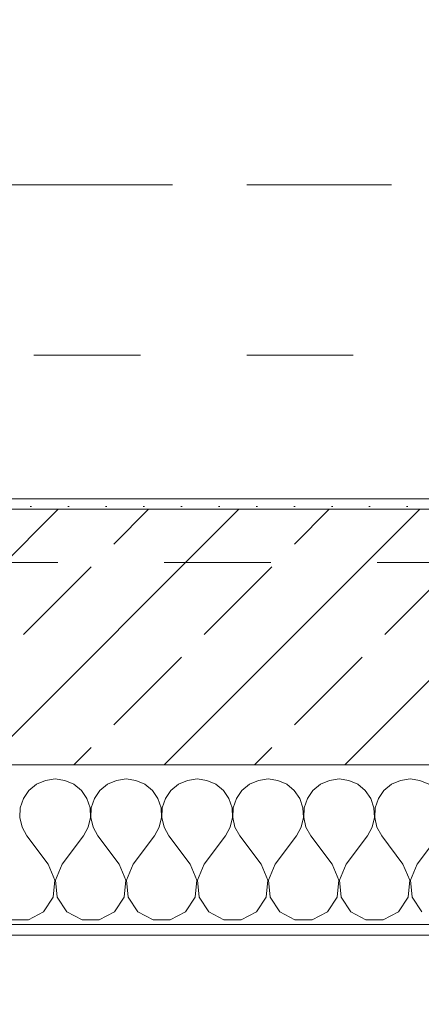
# Model space of a CAD drawing. Header units: metres. Extents: x -3.6 to 90.7, y -11.1 to 18.
# Tile 45 of 256: x 7.167 to 7.544, y -0.22 to 0.705. Entities that reach past the tile are written whole.
import ezdxf

# ---------------------------------------------------------------- set-up
doc = ezdxf.new("R2010")
doc.units = ezdxf.units.M
doc.header["$MEASUREMENT"] = 0
for name, pattern in [('Achse', [0.2, 0.1, -0.05, 0, -0.05]), ('Strichlinie doppelt', [0.546806, 0.264583, -0.105833, 0.070556, -0.105833]), ('Untersicht', [0.1, 0.075, -0.025])]:
    doc.linetypes.add(name, pattern=pattern)
for name, color, linetype in [('152 - Bemaßung_ Beschriftung.Ausbau', 7, 'Continuous'), ('451 - Universal.Achsen Raster', 7, 'Continuous'), ('603 - Struktur.Bodenplatte_ Decke Roh', 7, 'Continuous'), ('604 - Struktur.Wand Aussen', 7, 'Continuous'), ('608 - Struktur.Träger', 7, 'Continuous'), ('650 - Abdeckung.Fußboden Aufbau', 7, 'Continuous'), ('Neubau_653 - Abdeckung.TB Verkofferung', 7, 'Continuous')]:
    doc.layers.add(name, color=color, linetype=linetype)
doc.styles.add('ERSTELLTER_STIL_2', font='txt')
doc.dimstyles.new('ERSTELLTER_STIL__1', dxfattribs={"dimtxt": 0.1, "dimasz": 0.0532, "dimexe": 0.18, "dimexo": 0.0625, "dimgap": 0, "dimtad": 1, "dimzin": 0, "dimdsep": 46, "dimtxsty": 'ERSTELLTER_STIL_2', "dimblk": 'ARROWHEAD_2', "dimblk1": 'ARROWHEAD_2', "dimblk2": 'ARROWHEAD_2', "dimcen": 0.09, "dimse1": 1, "dimse2": 1, "dimclrd": 7, "dimclre": 7, "dimclrt": 7, "dimazin": 0, "dimtfac": 1, "dimtdec": 4, "dimtmove": 0, "dimatfit": 3, "dimfxl": 1, "dimtolj": 1, "dimtzin": 0, "dimarcsym": 0})
doc.dimstyles.new('ERSTELLTER_STIL__2', dxfattribs={"dimtxt": 0.1, "dimasz": 0.0532, "dimexe": 0.18, "dimexo": 0.0625, "dimgap": 0, "dimtad": 1, "dimzin": 0, "dimdsep": 46, "dimtxsty": 'ERSTELLTER_STIL_2', "dimblk": 'ARROWHEAD_2', "dimblk1": 'ARROWHEAD_2', "dimblk2": 'ARROWHEAD_2', "dimcen": 0.09, "dimse1": 1, "dimse2": 1, "dimclrd": 7, "dimclre": 7, "dimclrt": 7, "dimazin": 0, "dimtfac": 1, "dimtdec": 4, "dimtmove": 2, "dimatfit": 3, "dimfxl": 1, "dimtolj": 1, "dimtzin": 0, "dimarcsym": 0})
doc.dimstyles.new('ERSTELLTER_STIL__3', dxfattribs={"dimtxt": 0.1, "dimasz": 0.0532, "dimexe": 0.18, "dimexo": 0.0625, "dimgap": 0, "dimtad": 1, "dimtih": 1, "dimtoh": 1, "dimzin": 0, "dimdsep": 46, "dimtxsty": 'ERSTELLTER_STIL_2', "dimblk": 'ARROWHEAD_2', "dimblk1": 'ARROWHEAD_2', "dimblk2": 'ARROWHEAD_2', "dimcen": 0.09, "dimse1": 1, "dimse2": 1, "dimclrd": 7, "dimclre": 7, "dimclrt": 7, "dimazin": 0, "dimtfac": 1, "dimtdec": 4, "dimtmove": 0, "dimatfit": 3, "dimfxl": 1, "dimtolj": 1, "dimtzin": 0, "dimarcsym": 0})

# ---------------------------------------------------------------- blocks, each defined once
blk = doc.blocks.new('*X74')
at = {"layer": '604 - Struktur.Wand Aussen', "color": 7, "linetype": 'Continuous', "lineweight": 5}
for p, q in [((7.2, -0.00833), (7.19089, -0.0096)), ((7.20911, -0.0096), (7.2, -0.00833)), ((7.26667, -0.00833), (7.25756, -0.0096)), ((7.27578, -0.0096), (7.26667, -0.00833)), ((7.33333, -0.00833), (7.32422, -0.0096)), ((7.34244, -0.0096), (7.33333, -0.00833)), ((7.4, -0.00833), (7.39089, -0.0096)), ((7.40911, -0.0096), (7.4, -0.00833)), ((7.46667, -0.00833), (7.45756, -0.0096)), ((7.47578, -0.0096), (7.46667, -0.00833)), ((7.53333, -0.00833), (7.52422, -0.0096)), ((7.54244, -0.0096), (7.53333, -0.00833)), ((7.18248, -0.01331), (7.17539, -0.01918)), ((7.19089, -0.0096), (7.18248, -0.01331)), ((7.21752, -0.01331), (7.20911, -0.0096)), ((7.22461, -0.01918), (7.21752, -0.01331)), ((7.24914, -0.01331), (7.24206, -0.01918)), ((7.25756, -0.0096), (7.24914, -0.01331)), ((7.28419, -0.01331), (7.27578, -0.0096)), ((7.29127, -0.01918), (7.28419, -0.01331)), ((7.31581, -0.01331), (7.30873, -0.01918)), ((7.32422, -0.0096), (7.31581, -0.01331)), ((7.35086, -0.01331), (7.34244, -0.0096)), ((7.35794, -0.01918), (7.35086, -0.01331)), ((7.38248, -0.01331), (7.37539, -0.01918)), ((7.39089, -0.0096), (7.38248, -0.01331)), ((7.41752, -0.01331), (7.40911, -0.0096)), ((7.42461, -0.01918), (7.41752, -0.01331)), ((7.44914, -0.01331), (7.44206, -0.01918)), ((7.45756, -0.0096), (7.44914, -0.01331)), ((7.48419, -0.01331), (7.47578, -0.0096)), ((7.49127, -0.01918), (7.48419, -0.01331)), ((7.51581, -0.01331), (7.50873, -0.01918)), ((7.52422, -0.0096), (7.51581, -0.01331)), ((7.55086, -0.01331), (7.54244, -0.0096)), ((7.17019, -0.02676), (7.16725, -0.03547)), ((7.17539, -0.01918), (7.17019, -0.02676)), ((7.22981, -0.02676), (7.22461, -0.01918)), ((7.23275, -0.03547), (7.22981, -0.02676)), ((7.23685, -0.02676), (7.23391, -0.03547)), ((7.24206, -0.01918), (7.23685, -0.02676)), ((7.29648, -0.02676), (7.29127, -0.01918)), ((7.29942, -0.03547), (7.29648, -0.02676)), ((7.30352, -0.02676), (7.30058, -0.03547)), ((7.30873, -0.01918), (7.30352, -0.02676)), ((7.36315, -0.02676), (7.35794, -0.01918)), ((7.36609, -0.03547), (7.36315, -0.02676)), ((7.37019, -0.02676), (7.36725, -0.03547)), ((7.37539, -0.01918), (7.37019, -0.02676)), ((7.42981, -0.02676), (7.42461, -0.01918)), ((7.43275, -0.03547), (7.42981, -0.02676)), ((7.43685, -0.02676), (7.43391, -0.03547)), ((7.44206, -0.01918), (7.43685, -0.02676)), ((7.49648, -0.02676), (7.49127, -0.01918)), ((7.49942, -0.03547), (7.49648, -0.02676)), ((7.50352, -0.02676), (7.50058, -0.03547)), ((7.50873, -0.01918), (7.50352, -0.02676)), ((7.16725, -0.03547), (7.1668, -0.04466)), ((7.2332, -0.04466), (7.23275, -0.03547)), ((7.23391, -0.03547), (7.23347, -0.04466)), ((7.29987, -0.04466), (7.29942, -0.03547)), ((7.30058, -0.03547), (7.30013, -0.04466)), ((7.36653, -0.04466), (7.36609, -0.03547)), ((7.36725, -0.03547), (7.3668, -0.04466)), ((7.4332, -0.04466), (7.43275, -0.03547)), ((7.43391, -0.03547), (7.43347, -0.04466)), ((7.49987, -0.04466), (7.49942, -0.03547)), ((7.50058, -0.03547), (7.50013, -0.04466)), ((7.1668, -0.04466), (7.16888, -0.05362)), ((7.23112, -0.05362), (7.2332, -0.04466)), ((7.23347, -0.04466), (7.23555, -0.05362)), ((7.29778, -0.05362), (7.29987, -0.04466)), ((7.30013, -0.04466), (7.30222, -0.05362)), ((7.36445, -0.05362), (7.36653, -0.04466)), ((7.3668, -0.04466), (7.36888, -0.05362)), ((7.43112, -0.05362), (7.4332, -0.04466)), ((7.43347, -0.04466), (7.43555, -0.05362)), ((7.49778, -0.05362), (7.49987, -0.04466)), ((7.50013, -0.04466), (7.50222, -0.05362)), ((7.16888, -0.05362), (7.17333, -0.06167)), ((7.22667, -0.06167), (7.23112, -0.05362)), ((7.23555, -0.05362), (7.24, -0.06167)), ((7.29333, -0.06167), (7.29778, -0.05362)), ((7.30222, -0.05362), (7.30667, -0.06167)), ((7.36, -0.06167), (7.36445, -0.05362)), ((7.36888, -0.05362), (7.37333, -0.06167)), ((7.42667, -0.06167), (7.43112, -0.05362)), ((7.43555, -0.05362), (7.44, -0.06167)), ((7.49333, -0.06167), (7.49778, -0.05362)), ((7.50222, -0.05362), (7.50667, -0.06167)), ((7.19333, -0.08833), (7.17333, -0.06167)), ((7.20667, -0.08833), (7.22667, -0.06167)), ((7.26, -0.08833), (7.24, -0.06167)), ((7.27333, -0.08833), (7.29333, -0.06167)), ((7.32667, -0.08833), (7.30667, -0.06167)), ((7.34, -0.08833), (7.36, -0.06167)), ((7.39333, -0.08833), (7.37333, -0.06167)), ((7.40667, -0.08833), (7.42667, -0.06167)), ((7.46, -0.08833), (7.44, -0.06167)), ((7.47333, -0.08833), (7.49333, -0.06167)), ((7.52667, -0.08833), (7.50667, -0.06167)), ((7.54, -0.08833), (7.56, -0.06167)), ((7.19962, -0.1033), (7.19333, -0.08833)), ((7.20667, -0.08833), (7.20038, -0.1033)), ((7.26629, -0.1033), (7.26, -0.08833)), ((7.27333, -0.08833), (7.26705, -0.1033)), ((7.33295, -0.1033), (7.32667, -0.08833)), ((7.34, -0.08833), (7.33371, -0.1033)), ((7.39962, -0.1033), (7.39333, -0.08833)), ((7.40667, -0.08833), (7.40038, -0.1033)), ((7.46629, -0.1033), (7.46, -0.08833)), ((7.47333, -0.08833), (7.46705, -0.1033)), ((7.53295, -0.1033), (7.52667, -0.08833)), ((7.54, -0.08833), (7.53371, -0.1033)), ((7.19808, -0.11947), (7.19962, -0.1033)), ((7.20038, -0.1033), (7.20192, -0.11947)), ((7.26475, -0.11947), (7.26629, -0.1033)), ((7.26705, -0.1033), (7.26858, -0.11947)), ((7.33142, -0.11947), (7.33295, -0.1033)), ((7.33371, -0.1033), (7.33525, -0.11947)), ((7.39808, -0.11947), (7.39962, -0.1033)), ((7.40038, -0.1033), (7.40192, -0.11947)), ((7.46475, -0.11947), (7.46629, -0.1033)), ((7.46705, -0.1033), (7.46858, -0.11947)), ((7.53142, -0.11947), (7.53295, -0.1033)), ((7.53371, -0.1033), (7.53525, -0.11947)), ((7.1891, -0.13299), (7.19808, -0.11947)), ((7.20192, -0.11947), (7.2109, -0.13299)), ((7.25576, -0.13299), (7.26475, -0.11947)), ((7.26858, -0.11947), (7.27757, -0.13299)), ((7.32243, -0.13299), (7.33142, -0.11947)), ((7.33525, -0.11947), (7.34424, -0.13299)), ((7.3891, -0.13299), (7.39808, -0.11947)), ((7.40192, -0.11947), (7.4109, -0.13299)), ((7.45576, -0.13299), (7.46475, -0.11947)), ((7.46858, -0.11947), (7.47757, -0.13299)), ((7.52243, -0.13299), (7.53142, -0.11947)), ((7.53525, -0.11947), (7.54424, -0.13299)), ((7.17479, -0.14066), (7.1891, -0.13299)), ((7.2109, -0.13299), (7.22521, -0.14066)), ((7.24145, -0.14066), (7.25576, -0.13299)), ((7.27757, -0.13299), (7.29188, -0.14066)), ((7.30812, -0.14066), (7.32243, -0.13299)), ((7.34424, -0.13299), (7.35855, -0.14066)), ((7.37479, -0.14066), (7.3891, -0.13299)), ((7.4109, -0.13299), (7.42521, -0.14066)), ((7.44145, -0.14066), (7.45576, -0.13299)), ((7.47757, -0.13299), (7.49188, -0.14066)), ((7.50812, -0.14066), (7.52243, -0.13299)), ((7.15855, -0.14066), (7.17479, -0.14066)), ((7.22521, -0.14066), (7.24145, -0.14066)), ((7.29188, -0.14066), (7.30812, -0.14066)), ((7.35855, -0.14066), (7.37479, -0.14066)), ((7.42521, -0.14066), (7.44145, -0.14066)), ((7.49188, -0.14066), (7.50812, -0.14066))]:
    blk.add_line(p, q, dxfattribs=at)
blk = doc.blocks.new('*D352')
at = {"layer": '152 - Bemaßung_ Beschriftung.Ausbau', "color": 7, "linetype": 'Continuous', "lineweight": 5}
for p, q in [((-1.71, 0.02521), (-1.64, -0.01521)), ((-1.675, -0.145), (-1.675, 0.005)), ((-1.71, -0.12479), (-1.64, -0.16521)), ((-1.6225, -0.145), (-1.7275, -0.145)), ((-1.675, -0.17923), (-1.675, -0.145))]:
    blk.add_line(p, q, dxfattribs=at)
at = {"layer": '152 - Bemaßung_ Beschriftung.Ausbau', "color": 7, "lineweight": 5, "insert": (-1.68664, -0.14589), "char_height": 0.1, "attachment_point": 7, "rotation": 90, "style": 'ERSTELLTER_STIL_2'}
blk.add_mtext('\\A1;{\\pql;\\fArial|b0|i0|c0|p38;15}', dxfattribs=at)
blk = doc.blocks.new('ARROWHEAD_2')
at = {"color": 0, "linetype": 'Continuous', "lineweight": 0}
for p, q in [((-0.378, -0.655), (0.378, 0.655)), ((0, 0), (-1, 0))]:
    blk.add_line(p, q, dxfattribs=at)
blk = doc.blocks.new('*D353')
at = {"layer": '152 - Bemaßung_ Beschriftung.Ausbau', "color": 7, "linetype": 'Continuous', "lineweight": 5}
for p, q in [((-1.71, 0.02521), (-1.64, -0.01521)), ((-1.675, -0.145), (-1.675, 0.005))]:
    blk.add_line(p, q, dxfattribs=at)
blk = doc.blocks.new('*D362')
at = {"layer": '152 - Bemaßung_ Beschriftung.Ausbau', "color": 7, "linetype": 'Continuous', "lineweight": 5}
for p, q in [((-2.21, 0.02521), (-2.14, -0.01521)), ((-2.175, -0.145), (-2.175, 0.005)), ((-2.21, -0.12479), (-2.14, -0.16521)), ((-2.1225, -0.145), (-2.2275, -0.145)), ((-2.175, -0.17923), (-2.175, -0.145))]:
    blk.add_line(p, q, dxfattribs=at)
at = {"layer": '152 - Bemaßung_ Beschriftung.Ausbau', "color": 7, "lineweight": 5, "insert": (-2.1845, -0.14511), "char_height": 0.1, "attachment_point": 7, "rotation": 90, "style": 'ERSTELLTER_STIL_2'}
blk.add_mtext('\\A1;{\\pql;\\fArial|b0|i0|c0|p38;15}', dxfattribs=at)
blk = doc.blocks.new('*D363')
at = {"layer": '152 - Bemaßung_ Beschriftung.Ausbau', "color": 7, "linetype": 'Continuous', "lineweight": 5}
for p, q in [((-2.21, 0.27019), (-2.14, 0.22978)), ((-2.14, 0.22479), (-2.21, 0.26521)), ((-2.1225, 0.245), (-2.2275, 0.245)), ((-2.175, 0.005), (-2.175, 0.245)), ((-2.21, 0.02521), (-2.14, -0.01521)), ((-2.1225, 0.005), (-2.2275, 0.005)), ((-2.175, -0.145), (-2.175, 0.005))]:
    blk.add_line(p, q, dxfattribs=at)
at = {"layer": '152 - Bemaßung_ Beschriftung.Ausbau', "color": 7, "lineweight": 5, "insert": (-2.195, 0.04911), "char_height": 0.1, "attachment_point": 7, "rotation": 90, "style": 'ERSTELLTER_STIL_2'}
blk.add_mtext('\\A1;{\\pql;\\fArial|b0|i0|c0|p38;24}', dxfattribs=at)
blk = doc.blocks.new('*D381')
at = {"layer": '152 - Bemaßung_ Beschriftung.Ausbau', "color": 7, "linetype": 'Continuous', "lineweight": 5}
for p, q in [((7.12, -4.1125), (7.12, -4.0075)), ((8.32, -4.1125), (8.32, -4.0075)), ((7.14021, -4.025), (7.09979, -4.095)), ((8.34021, -4.025), (8.29979, -4.095)), ((4.72, -4.06), (7.12, -4.06)), ((7.12, -4.06), (8.32, -4.06)), ((8.32, -4.06), (10.72, -4.06))]:
    blk.add_line(p, q, dxfattribs=at)
at = {"layer": '152 - Bemaßung_ Beschriftung.Ausbau', "color": 7, "lineweight": 5, "insert": (7.58697, -4.04), "char_height": 0.1, "attachment_point": 7, "style": 'ERSTELLTER_STIL_2'}
blk.add_mtext('\\A1;{\\pql;\\fArial|b0|i0|c0|p38;1,20}', dxfattribs=at)
blk = doc.blocks.new('*D420')
at = {"layer": '152 - Bemaßung_ Beschriftung.Ausbau', "color": 7, "linetype": 'Continuous', "lineweight": 5}
for p, q in [((4.20997, -4.6125), (4.20997, -4.5075)), ((4.23018, -4.525), (4.18977, -4.595)), ((7.68021, -4.525), (7.63979, -4.595)), ((4.02497, -4.56), (4.20997, -4.56)), ((4.20997, -4.56), (7.66, -4.56))]:
    blk.add_line(p, q, dxfattribs=at)
at = {"layer": '152 - Bemaßung_ Beschriftung.Ausbau', "color": 7, "lineweight": 5, "char_height": 0.1, "attachment_point": 7, "style": 'ERSTELLTER_STIL_2'}
for s, insert in [('\\A1;{\\pql;\\fArial|b0|i0|c0|p38;3,45}', (5.72607, -4.54)), ('\\A1;{\\pql;\\fArial|b0|i0|c0|p38;15}', (7.488, -4.54))]:
    blk.add_mtext(s, dxfattribs=dict(at, insert=insert))
blk = doc.blocks.new('*D421')
at = {"layer": '152 - Bemaßung_ Beschriftung.Ausbau', "color": 7, "linetype": 'Continuous', "lineweight": 5}
for p, q in [((7.66, -4.6125), (7.66, -4.5075)), ((7.81, -4.6125), (7.81, -4.5075)), ((7.68021, -4.525), (7.63979, -4.595)), ((7.83021, -4.525), (7.78979, -4.595)), ((4.20997, -4.56), (7.66, -4.56)), ((7.66, -4.56), (7.81, -4.56))]:
    blk.add_line(p, q, dxfattribs=at)
blk = doc.blocks.new('*D459')
at = {"layer": '152 - Bemaßung_ Beschriftung.Ausbau', "color": 7, "linetype": 'Continuous', "lineweight": 5}
for p, q in [((4.27999, -5.1125), (4.27999, -5.0075)), ((7.57999, -5.1125), (7.57999, -5.0075)), ((4.3002, -5.025), (4.25978, -5.095)), ((7.6002, -5.025), (7.55978, -5.095)), ((3.97999, -5.06), (4.27999, -5.06)), ((4.27999, -5.06), (7.57999, -5.06)), ((7.57999, -5.06), (7.87999, -5.06))]:
    blk.add_line(p, q, dxfattribs=at)
at = {"layer": '152 - Bemaßung_ Beschriftung.Ausbau', "color": 7, "lineweight": 5, "insert": (5.79696, -5.04), "char_height": 0.1, "attachment_point": 7, "style": 'ERSTELLTER_STIL_2'}
blk.add_mtext('\\A1;{\\pql;\\fArial|b0|i0|c0|p38;3,30}', dxfattribs=at)
blk = doc.blocks.new('*D494')
at = {"layer": '152 - Bemaßung_ Beschriftung.Ausbau', "color": 7, "linetype": 'Continuous', "lineweight": 5}
for p, q in [((-0.165, -5.6125), (-0.165, -5.5075)), ((62.42503, -5.6125), (62.42503, -5.5075)), ((-0.14479, -5.525), (-0.18521, -5.595)), ((62.40482, -5.595), (62.44523, -5.525)), ((-0.19923, -5.56), (-0.165, -5.56)), ((-0.165, -5.56), (62.42503, -5.56)), ((62.42503, -5.56), (62.45926, -5.56))]:
    blk.add_line(p, q, dxfattribs=at)
at = {"layer": '152 - Bemaßung_ Beschriftung.Ausbau', "color": 7, "lineweight": 5, "insert": (30.95904, -5.54), "char_height": 0.1, "attachment_point": 7, "style": 'ERSTELLTER_STIL_2'}
blk.add_mtext('\\A1;{\\pql;\\fArial|b0|i0|c0|p38;62,59}', dxfattribs=at)

msp = doc.modelspace()

# ---------------------------------------------------------------- hatches: boundary and pattern name
at = {"layer": '604 - Struktur.Wand Aussen', "linetype": 'Continuous', "lineweight": 0, "true_color": 0x000000}
h = msp.add_hatch(dxfattribs=at)
h.set_pattern_fill('Gips_0001', color=18, style=0, pattern_type=2)
h.set_pattern_definition([(45, (0, 0), (-0.01767767, 0.01767767), [0, -0.025])])
h.paths.add_polyline_path([(7.56999, 0.255), (7.12, 0.255), (7.12, 0.245), (7.56999, 0.245)])
h = msp.add_hatch(dxfattribs=at)
h.set_pattern_fill('Beton__Stahlbeton_0001', color=18, style=0, pattern_type=2)
h.set_pattern_definition([(45, (0, 0), (-0.0848528, 0.0848528), []), (45, (-0.04243, 0.04243), (-0.0848528, 0.0848528), [0.09, -0.03])])
h.paths.add_polyline_path([(7.12, 0.125), (7.06, 0.125), (7.06, 0.005), (8.38, 0.005), (8.38, 0.125), (8.32, 0.125), (8.32, 0.195), (8.32, 0.245), (7.12, 0.245), (7.12, 0.195)])
h = msp.add_hatch(dxfattribs=at)
h.set_pattern_fill('Verputz_0001', color=18, style=0, pattern_type=2)
h.set_pattern_definition([(0, (0, 0), (0, 0.0866025), [0, -0.05]), (0, (0.025, 0.0433), (0, 0.0866025), [0, -0.05])])
h.paths.add_polyline_path([(7.03, -0.155), (8.41, -0.155), (8.41, -0.145), (7.03, -0.145)])

# ---------------------------------------------------------------- linework, layer by layer
at = {"layer": '451 - Universal.Achsen Raster', "color": 160, "linetype": 'Strichlinie doppelt', "lineweight": 9, "true_color": 0x3232ff}
msp.add_line((64.93503, 0.54998), (-3.175, 0.54998), dxfattribs=at)
at = {"layer": '603 - Struktur.Bodenplatte_ Decke Roh', "color": 7, "linetype": 'Continuous', "lineweight": 18, "flags": 128}
msp.add_lwpolyline([(47.47999, 13.695), (14.77999, 13.695), (14.77999, 13.455), (14.77999, 12.99998), (14.84, 12.99998), (14.84, 8.58498), (13.03, 8.58498), (13.03, 8.72498), (11.41, 8.72498), (11.41, 12.99998), (11.47999, 12.99998), (11.47999, 13.455), (11.47999, 13.695), (-0.015, 13.695), (-0.015, 0.005), (62.27503, 0.005)], dxfattribs=at)
at = {"layer": '604 - Struktur.Wand Aussen', "color": 7, "linetype": 'Continuous', "lineweight": 13}
for p, q in [((8.32, 0.245), (7.12, 0.245)), ((7.06, 0.005), (8.38, 0.005))]:
    msp.add_line(p, q, dxfattribs=at)
at = {"layer": '604 - Struktur.Wand Aussen', "color": 7, "linetype": 'Continuous', "lineweight": 5}
msp.add_line((7.06, -0.145), (8.38, -0.145), dxfattribs=at)
at = {"layer": '604 - Struktur.Wand Aussen', "color": 7, "linetype": 'Continuous', "lineweight": 5, "flags": 128}
for points in [[(7.56999, 0.255), (7.12, 0.255)], [(7.03, -0.155), (8.41, -0.155)]]:
    msp.add_lwpolyline(points, dxfattribs=at)
at = {"layer": '608 - Struktur.Träger', "color": 7, "linetype": 'Achse', "lineweight": 9}
msp.add_line((0.37999, 0.54998), (61.87999, 0.54998), dxfattribs=at)
at = {"layer": '608 - Struktur.Träger', "color": 7, "linetype": 'Untersicht', "lineweight": 13}
msp.add_line((0.37999, 0.38998), (61.87999, 0.38998), dxfattribs=at)
at = {"layer": '650 - Abdeckung.Fußboden Aufbau', "color": 7, "linetype": 'Continuous', "lineweight": 13, "flags": 128}
msp.add_lwpolyline([(4.20999, 5.80498), (4.20999, 0.70998), (4.28999, 0.70998), (4.28999, 0.255), (7.56999, 0.255), (7.56999, 0.70998), (7.66, 0.70998), (7.66, 5.18998), (7.56999, 5.18998), (7.56999, 5.80498), (4.28999, 5.80498)], close=True, dxfattribs=at)
at = {"layer": 'Neubau_653 - Abdeckung.TB Verkofferung', "color": 1, "linetype": 'Untersicht', "lineweight": 9}
msp.add_line((0.70249, 0.19498), (29.26, 0.19498), dxfattribs=at)

# ---------------------------------------------------------------- block references
at = {"layer": '604 - Struktur.Wand Aussen', "color": 7, "lineweight": 18}
msp.add_blockref('*X74', (0, 0), dxfattribs=at)

# ---------------------------------------------------------------- dimensions: what is measured, and where the dimension line sits
at = {"layer": '152 - Bemaßung_ Beschriftung.Ausbau', "color": 7, "linetype": 'Continuous', "lineweight": 5}
for base, p1, p2, picture, middle in [((7.66, -4.56), (4.20997, 3.25749), (7.66, 2.94998), '*D420', (5.85596, -4.49)), ((7.81, -4.56), (7.66, 2.94998), (7.81, 2.94998), '*D421', (7.56423, -4.49)), ((7.57999, -5.06), (4.27999, 0.69998), (7.57999, 0.69998), '*D459', (5.92684, -4.99)), ((8.32, -4.06), (7.12, 0.125), (8.32, 0.125), '*D381', (7.71685, -3.99)), ((62.42503, -5.56), (-0.165, -0.145), (62.42503, -0.145), '*D494', (31.12704, -5.49))]:
    dim = msp.add_linear_dim(base=base, p1=p1, p2=p2, dimstyle='ERSTELLTER_STIL__3', dxfattribs=at)
    dim.commit()
    dim.dimension.update_dxf_attribs({"geometry": picture, "text_midpoint": middle, "dimtype": 160})
for base, p1, p2, dimstyle, picture, middle in [((-2.175, 0.245), (62.27503, 0.005), (0.68999, 0.245), 'ERSTELLTER_STIL__1', '*D363', (-2.245, 0.12535)), ((-2.175, 0.005), (-0.165, -0.145), (62.27503, 0.005), 'ERSTELLTER_STIL__2', '*D362', (-2.2345, -0.06888)), ((-1.675, 0.005), (-0.165, -0.145), (62.27503, 0.005), 'ERSTELLTER_STIL__2', '*D352', (-1.73664, -0.06965)), ((-1.675, 0.005), (62.275025, 0.005), (-0.015, 0.005), 'ERSTELLTER_STIL__1', '*D353', (-1.7450000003, 0.001853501))]:
    dim = msp.add_linear_dim(base=base, p1=p1, p2=p2, angle=90, dimstyle=dimstyle, dxfattribs=at)
    dim.commit()
    dim.dimension.update_dxf_attribs({"geometry": picture, "text_midpoint": middle, "dimtype": 160, "text_rotation": 90})

doc.saveas('drawing.dxf')
